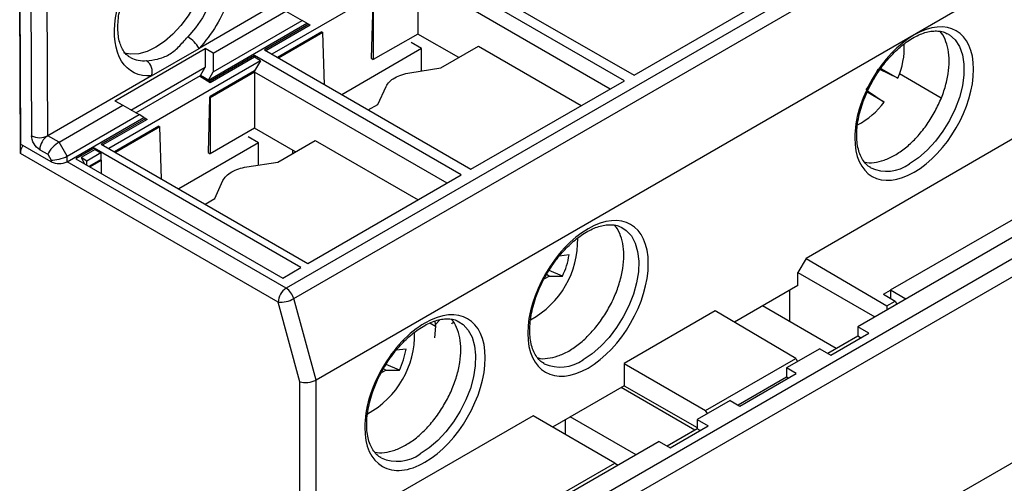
# Model space of a CAD drawing. Header units: inches. Extents: x 0.5 to 21.5, y 0.5 to 16.5.
# Tile 13 of 16: x 18.9 to 20.6, y 13.3 to 14.1. Entities that reach past the tile are written whole.
import ezdxf

# ---------------------------------------------------------------- set-up
doc = ezdxf.new("R2010")
doc.units = ezdxf.units.IN
doc.header["$LTSCALE"] = 2
doc.header["$MEASUREMENT"] = 0

msp = doc.modelspace()

# ---------------------------------------------------------------- linework, layer by layer
for p, q in [((20.5918, 14.3201), (19.3725, 13.6162)), ((19.3855, 13.5982), (20.6049, 14.3021)), ((19.9556, 13.9738), (19.5993, 14.1795)), ((19.616, 14.1892), (19.9723, 13.9835)), ((19.6093, 14.1705), (19.3477, 14.0194)), ((20.6432, 14.1618), (19.4239, 13.4579)), ((19.931, 13.9596), (19.5993, 14.1512)), ((19.5993, 14.1512), (19.5993, 14.0544)), ((18.9142, 13.8486), (18.9129, 14.1311)), ((18.913, 14.1271), (18.9142, 13.8644)), ((19.9723, 13.9835), (20.2368, 14.1361)), ((18.9324, 14.121), (18.9335, 13.8791)), ((18.9614, 13.8791), (18.9603, 14.1246)), ((19.3539, 14.1057), (19.2222, 14.0297)), ((19.2467, 14.0215), (19.372, 14.0938)), ((19.372, 14.0938), (19.3999, 14.0778)), ((19.5217, 14.1075), (19.5188, 14.0125)), ((19.5227, 14.107), (19.5227, 14.0102)), ((19.2468, 13.9894), (19.3999, 14.0778)), ((19.4083, 14.0729), (19.3999, 14.0778)), ((19.2385, 13.9749), (19.4083, 14.0729)), ((19.4114, 14.0711), (19.3348, 14.0269)), ((19.4139, 14.0696), (19.3373, 14.0254)), ((19.434, 14.058), (19.3574, 14.0138)), ((19.4082, 14.0729), (19.4114, 14.0711)), ((19.4114, 14.0711), (19.4139, 14.0696)), ((19.434, 14.058), (19.4359, 14.0569)), ((19.4359, 14.0569), (19.3594, 14.0127)), ((19.4387, 13.9669), (19.4359, 14.0569)), ((19.5993, 14.0544), (19.5227, 14.0102)), ((19.6699, 14.0137), (19.5993, 14.0544)), ((19.0769, 13.9394), (19.2328, 14.0294)), ((19.1404, 13.9825), (19.2222, 14.0297)), ((19.2467, 14.0215), (19.2328, 14.0294)), ((19.2328, 14.0294), (19.2329, 13.9973)), ((19.3348, 14.0269), (19.6911, 13.8212)), ((19.606, 14.0294), (19.4683, 13.9498)), ((19.606, 14.0294), (19.588, 14.0398)), ((19.606, 13.9908), (19.606, 14.0294)), ((19.6391, 13.9959), (19.7038, 14.0333)), ((19.7038, 14.0333), (19.8812, 13.9309)), ((19.3282, 14.0081), (19.0665, 13.8571)), ((19.3181, 14.0172), (19.2415, 13.973)), ((19.3181, 14.0143), (19.2415, 13.9702)), ((19.2467, 14.0215), (19.2468, 13.9894)), ((19.6744, 13.8115), (19.3181, 14.0172)), ((19.3181, 14.0172), (19.3181, 14.0143)), ((19.3282, 14.0081), (19.3181, 14.0143)), ((19.3282, 14.0081), (19.3181, 13.9911)), ((19.5188, 14.0125), (19.5227, 14.0102)), ((19.1048, 13.9234), (19.2329, 13.9973)), ((19.2246, 13.9828), (19.2329, 13.9973)), ((19.3181, 13.9911), (19.2415, 13.9469)), ((19.3181, 13.9911), (19.3181, 13.9888)), ((19.5857, 13.9877), (19.6391, 13.9959)), ((20.4269, 13.9781), (20.3961, 13.993)), ((20.3976, 13.995), (20.4269, 13.9781)), ((19.1404, 13.9825), (18.9614, 13.8791)), ((19.1133, 13.9186), (19.2246, 13.9828)), ((19.2415, 13.9702), (19.2227, 13.9818)), ((19.2415, 13.973), (19.2245, 13.9828)), ((19.2246, 13.9828), (19.2385, 13.9749)), ((19.2385, 13.9749), (19.2468, 13.9894)), ((19.3181, 13.9888), (19.2415, 13.9446)), ((19.2415, 13.973), (19.2415, 13.9702)), ((19.6499, 13.7973), (19.3181, 13.9888)), ((19.3181, 13.9888), (19.3181, 13.8921)), ((19.6911, 13.8212), (19.9556, 13.9738)), ((20.43, 13.9861), (20.502, 13.9445)), ((19.5304, 13.9331), (19.5447, 13.964)), ((20.375, 13.9564), (20.4033, 13.9372)), ((19.0769, 13.9394), (19.0908, 13.9315)), ((19.2405, 13.9452), (19.2377, 13.8501)), ((19.2415, 13.9469), (19.2405, 13.9452)), ((19.2415, 13.9446), (19.2405, 13.9452)), ((19.2415, 13.9446), (19.2415, 13.9469)), ((19.2415, 13.9446), (19.2415, 13.8479)), ((20.4033, 13.9372), (20.374, 13.9541)), ((18.9808, 13.868), (19.0908, 13.9315)), ((19.0908, 13.9315), (19.1187, 13.9155)), ((19.5138, 13.9236), (19.5304, 13.9331)), ((18.9948, 13.8439), (19.1187, 13.9155)), ((18.9949, 13.8343), (19.1271, 13.9106)), ((19.1302, 13.9087), (19.0536, 13.8645)), ((19.1327, 13.9073), (19.0561, 13.8631)), ((19.1271, 13.9106), (19.1187, 13.9155)), ((19.127, 13.9106), (19.1302, 13.9087)), ((19.1302, 13.9087), (19.1327, 13.9073)), ((19.1528, 13.8957), (19.0762, 13.8515)), ((19.1548, 13.8945), (19.0782, 13.8504)), ((19.1528, 13.8957), (19.1548, 13.8945)), ((19.1575, 13.8046), (19.1548, 13.8945)), ((19.3181, 13.8921), (19.2415, 13.8479)), ((19.3887, 13.8513), (19.3181, 13.8921)), ((18.9808, 13.868), (18.9614, 13.8791)), ((19.3249, 13.867), (19.3069, 13.8774)), ((19.3579, 13.8336), (19.4227, 13.871)), ((19.4227, 13.871), (19.6, 13.7686)), ((20.6432, 13.8838), (20.2688, 13.6676)), ((18.967, 13.8342), (18.9142, 13.8644)), ((18.9475, 13.855), (18.9612, 13.8472)), ((18.9948, 13.8439), (18.9808, 13.868)), ((19.0416, 13.8576), (19.01, 13.8394)), ((19.0428, 13.8554), (19.0187, 13.8415)), ((19.3979, 13.6519), (19.0416, 13.8576)), ((19.0416, 13.8576), (19.0428, 13.8554)), ((19.0428, 13.8554), (19.053, 13.8493)), ((19.0536, 13.8645), (19.41, 13.6588)), ((19.3249, 13.867), (19.1871, 13.7875)), ((19.3249, 13.8285), (19.3249, 13.867)), ((19.3833, 13.8544), (19.3833, 13.8483)), ((19.3586, 13.5921), (18.9142, 13.8486)), ((18.9612, 13.8472), (18.967, 13.8372)), ((18.967, 13.8372), (18.967, 13.8342)), ((18.9949, 13.8343), (18.9948, 13.8439)), ((19.01, 13.8394), (19.3664, 13.6337)), ((19.0187, 13.8415), (19.0249, 13.8308)), ((19.0289, 13.8354), (19.0187, 13.8415)), ((19.053, 13.8493), (19.0289, 13.8354)), ((19.0326, 13.8263), (19.0527, 13.8379)), ((19.053, 13.8493), (19.0527, 13.8379)), ((19.0527, 13.8379), (19.0536, 13.8362)), ((19.2377, 13.8501), (19.2415, 13.8479)), ((19.3725, 13.6162), (18.9948, 13.8342)), ((19.0288, 13.8285), (19.0289, 13.8354)), ((19.0536, 13.8362), (19.0346, 13.8252)), ((19.0536, 13.8362), (19.0536, 13.8142)), ((19.3045, 13.8253), (19.3579, 13.8336)), ((20.3806, 13.8238), (20.3797, 13.8243)), ((19.41, 13.6588), (19.6744, 13.8115)), ((19.2492, 13.7708), (19.2635, 13.8017)), ((20.7783, 13.7923), (20.3579, 13.5496)), ((20.4143, 13.6131), (20.7428, 13.8027)), ((19.2326, 13.7612), (19.2492, 13.7708)), ((20.81, 13.7739), (19.6269, 13.0909)), ((19.6407, 13.0682), (20.8239, 13.7512)), ((19.9499, 13.7217), (19.9515, 13.7208)), ((19.8603, 13.6736), (19.8433, 13.6715)), ((20.2688, 13.6676), (20.2549, 13.6435)), ((20.2688, 13.6676), (20.408, 13.5856)), ((19.3664, 13.6337), (19.3979, 13.6519)), ((19.8175, 13.6326), (19.8257, 13.6371)), ((19.8257, 13.6371), (19.8212, 13.6397)), ((19.8257, 13.6371), (19.8489, 13.6371)), ((19.8489, 13.6371), (19.8259, 13.647)), ((20.2549, 13.621), (20.2549, 13.6435)), ((20.2549, 13.6435), (20.3877, 13.5668)), ((20.2549, 13.621), (20.1452, 13.5577)), ((20.241, 13.5583), (20.241, 13.613)), ((20.4024, 13.6058), (20.4143, 13.6126)), ((20.4024, 13.6058), (20.4225, 13.594)), ((20.4143, 13.6131), (20.4143, 13.5988)), ((20.4143, 13.6131), (20.4411, 13.5976)), ((19.3961, 13.455), (19.3586, 13.5921)), ((19.4239, 13.4579), (19.3855, 13.5982)), ((20.3209, 13.5122), (20.1936, 13.5856)), ((20.408, 13.5856), (20.4225, 13.594)), ((20.408, 13.5856), (20.408, 13.5785)), ((20.4225, 13.594), (20.4256, 13.5887)), ((20.1121, 13.5772), (19.955, 13.4864)), ((20.2513, 13.4951), (20.1121, 13.5772)), ((19.6203, 13.5563), (19.6297, 13.5508)), ((19.6297, 13.5508), (19.6282, 13.5305)), ((19.6299, 13.5538), (19.6295, 13.5598)), ((19.6299, 13.5538), (19.6381, 13.5622)), ((19.6687, 13.5594), (19.6704, 13.5585)), ((20.3769, 13.5386), (20.3579, 13.5496)), ((20.3579, 13.5496), (20.3579, 13.5335)), ((20.3579, 13.5335), (20.3064, 13.5038)), ((20.3115, 13.5009), (20.3769, 13.5386)), ((20.363, 13.5306), (20.3579, 13.5335)), ((19.5792, 13.5113), (19.5621, 13.5092)), ((20.2925, 13.5118), (20.2354, 13.4789)), ((20.2925, 13.5118), (20.3115, 13.5009)), ((19.5677, 13.4748), (19.5447, 13.4847)), ((19.8175, 13.486), (19.8164, 13.4867)), ((19.955, 13.4864), (19.955, 13.4479)), ((19.955, 13.4864), (20.0956, 13.4052)), ((20.0956, 13.4052), (20.2513, 13.4951)), ((20.2513, 13.4951), (20.2544, 13.4898)), ((19.5363, 13.4702), (19.5445, 13.4747)), ((19.5445, 13.4747), (19.5401, 13.4773)), ((19.5445, 13.4747), (19.5677, 13.4748)), ((20.1547, 13.413), (20.2521, 13.4693)), ((20.2521, 13.4693), (20.2354, 13.4789)), ((20.2354, 13.4789), (20.2354, 13.4628)), ((19.3961, 13.1799), (19.3961, 13.455)), ((19.4239, 13.1799), (19.4239, 13.4579)), ((19.955, 13.4479), (19.8317, 13.3767)), ((19.955, 13.4479), (20.0809, 13.3759)), ((20.2354, 13.4628), (20.1519, 13.4146)), ((20.2382, 13.4612), (20.2354, 13.4628)), ((20.8458, 13.4431), (19.6627, 12.7601)), ((20.0773, 13.3716), (19.9501, 13.445)), ((20.138, 13.4226), (20.0809, 13.3897)), ((20.138, 13.4226), (20.1547, 13.413)), ((19.7983, 13.396), (19.5663, 13.2621)), ((19.939, 13.3148), (19.7983, 13.396)), ((20.0987, 13.4), (20.0956, 13.4052)), ((19.854, 13.3639), (19.854, 13.3896)), ((19.9757, 13.329), (19.8624, 13.3944)), ((20.0345, 13.341), (20.0999, 13.3787)), ((20.0809, 13.3897), (20.0999, 13.3787)), ((20.0809, 13.3897), (20.0809, 13.3736)), ((20.0809, 13.3736), (20.0294, 13.3439)), ((20.086, 13.3707), (20.0809, 13.3736)), ((20.0155, 13.3519), (19.5951, 13.1093)), ((20.0155, 13.3519), (20.0345, 13.341)), ((19.5363, 13.3237), (19.5352, 13.3244)), ((19.7067, 13.1807), (19.939, 13.3148)), ((19.939, 13.3148), (19.9451, 13.3113))]:
    msp.add_line(p, q)
at = {"flags": 128}
for points in [[(19.2194, 14.2411), (19.2229, 14.2374), (19.23, 14.2263), (19.235, 14.2127), (19.2375, 14.1971), (19.2376, 14.1798), (19.2352, 14.1613), (19.2304, 14.1421), (19.2234, 14.1228), (19.2143, 14.1039), (19.2033, 14.0858), (19.1909, 14.0691), (19.1772, 14.0543), (19.1627, 14.0417), (19.1479, 14.0316), (19.133, 14.0245), (19.1184, 14.0203), (19.1047, 14.0194), (19.0928, 14.0214)], [(19.2311, 14.2359), (19.2382, 14.2306), (19.2464, 14.2208), (19.2524, 14.2083), (19.2561, 14.1935), (19.2573, 14.1768), (19.2561, 14.1588), (19.2524, 14.1398), (19.2463, 14.1204), (19.2381, 14.1011), (19.2279, 14.0825), (19.216, 14.0651), (19.2028, 14.0494)], [(20.512, 14.0553), (20.5164, 14.0528), (20.5259, 14.0441), (20.5333, 14.0326), (20.5384, 14.0185), (20.5409, 14.0023), (20.5409, 13.9843), (20.5384, 13.9651), (20.5333, 13.9452), (20.5259, 13.9252), (20.5164, 13.9055), (20.5049, 13.8867), (20.4919, 13.8694), (20.4777, 13.854), (20.4626, 13.8409), (20.4471, 13.8304)], [(19.9515, 13.7208), (19.9588, 13.7158), (19.9676, 13.7063), (19.9742, 13.694), (19.9784, 13.6794), (19.9803, 13.6628), (19.9797, 13.6447), (19.9766, 13.6256), (19.9711, 13.6058), (19.9634, 13.586), (19.9537, 13.5666), (19.9422, 13.5482), (19.9292, 13.5312), (19.915, 13.516), (19.9001, 13.5032), (19.8848, 13.4929)], [(19.6704, 13.5585), (19.6776, 13.5535), (19.6864, 13.5439), (19.693, 13.5317), (19.6973, 13.5171), (19.6991, 13.5005), (19.6985, 13.4824), (19.6954, 13.4632), (19.69, 13.4435), (19.6823, 13.4237), (19.6725, 13.4043), (19.661, 13.3858), (19.648, 13.3688), (19.6339, 13.3537), (19.6189, 13.3408), (19.6036, 13.3306)]]:
    msp.add_lwpolyline(points, dxfattribs=at)
for centre, radius, start, end in [((19.1761, 14.0035), 0.053, 29.6293, 59.8232), ((20.3073, 14.0315), 0.131, 335.9507, 2.5825), ((19.1266, 14.0559), 0.0477, 241.716, 276.2989), ((19.1186, 13.9897), 0.0229, 341.6938, 54.733), ((20.2196, 14.0705), 0.1896, 323.6823, 336.3177), ((20.2972, 14.0141), 0.1311, 297.5285, 324.0406), ((18.9474, 13.9061), 0.0304, 242.9185, 297.4284), ((18.9776, 13.8538), 0.0301, 122.6436, 177.7023), ((18.9809, 13.8613), 0.0304, 242.9185, 297.4284), ((20.4082, 13.8836), 0.0658, 245.191, 306.2024), ((19.7193, 13.6988), 0.1559, 298.5988, 1.4019), ((19.7331, 13.6936), 0.1288, 333.9968, 351.0685), ((19.3888, 13.5907), 0.0303, 122.6055, 177.3945), ((19.3558, 13.5904), 0.0308, 14.8379, 57.1163), ((19.3617, 13.6404), 0.0484, 266.2657, 299.4635), ((19.4381, 13.5365), 0.1559, 298.5988, 1.4019), ((19.4519, 13.5313), 0.1288, 333.9968, 351.0685), ((19.8452, 13.5473), 0.0672, 245.6429, 306.0254), ((19.5641, 13.3849), 0.0672, 245.6429, 306.0254)]:
    msp.add_arc(centre, radius, start, end)
for centre, major_axis, ratio, start_param, end_param in [((18.9281, 13.8566), (0.0098, 0.0171), 0.580396, 1.580463, 2.353467), ((18.9752, 13.8552), (0.0143, 0.0144), 0.321842, 0.868978, 2.439775), ((18.981, 13.8452), (0.0196, 0.0053), 0.3138, 3.840752, 5.411548), ((20.2697, 14.2316), (0.6191, 0.7545), 0.218207, 2.833177, 2.841447), ((19.5535, 12.727), (1.3673, 1.6664), 0.218207, 1.235055, 1.23733), ((19.41, 13.463), (0.0196, 0.0026), 0.466037, 3.864497, 5.435293)]:
    msp.add_ellipse(centre, major_axis=major_axis, ratio=ratio, start_param=start_param, end_param=end_param)
for points, knots in [([(19.1802, 14.2382), (19.2043, 14.2521), (19.2277, 14.2559), (19.2651, 14.2422), (19.278, 14.225), (19.2879, 14.176), (19.2845, 14.1456), (19.2624, 14.0834), (19.2443, 14.0534), (19.2222, 14.0297)], [0, 0, 0, 0, 0.25, 0.25, 0.5, 0.5, 0.75, 0.75, 1, 1, 1, 1]), ([(19.1404, 13.9825), (19.1182, 13.9806), (19.0999, 13.9896), (19.0773, 14.026), (19.0737, 14.0524), (19.0831, 14.1125), (19.0958, 14.1444), (19.1329, 14.2012), (19.1562, 14.2243), (19.1802, 14.2382)], [0, 0, 0, 0, 0.25, 0.25, 0.5, 0.5, 0.75, 0.75, 1, 1, 1, 1]), ([(19.104, 14.0142), (19.1025, 14.0149), (19.0987, 14.0169), (19.0938, 14.0222), (19.0889, 14.03), (19.0852, 14.0396), (19.0829, 14.0509), (19.0819, 14.0636), (19.0825, 14.0775), (19.0845, 14.0921), (19.0879, 14.1069), (19.0922, 14.1203), (19.0968, 14.1324), (19.1023, 14.1446), (19.1069, 14.1531), (19.1096, 14.158)], [0, 0, 0, 0, 0.057592, 0.154002, 0.241277, 0.325321, 0.408213, 0.490578, 0.572489, 0.653451, 0.731698, 0.808106, 0.863524, 0.920197, 1, 1, 1, 1]), ([(20.4553, 13.8161), (20.5119, 13.8487), (20.5578, 13.9283), (20.5578, 14.0589), (20.5119, 14.0854), (20.4553, 14.0528)], [0, 0, 0, 0, 0.5, 0.5, 1, 1, 1, 1]), ([(20.3847, 13.9752), (20.3883, 13.9811), (20.3934, 13.9894), (20.4018, 14.0009), (20.4092, 14.0101), (20.4185, 14.0203), (20.4284, 14.0298), (20.439, 14.0384), (20.4498, 14.0458), (20.4607, 14.0518), (20.4714, 14.0562), (20.4818, 14.0589), (20.4916, 14.06), (20.5009, 14.0593), (20.5077, 14.0577), (20.5111, 14.0556), (20.512, 14.055)], [0, 0, 0, 0, 0.098512, 0.138391, 0.204097, 0.271509, 0.342918, 0.416368, 0.491098, 0.566606, 0.642735, 0.719695, 0.798187, 0.879804, 0.967529, 1, 1, 1, 1]), ([(20.4219, 13.8455), (20.428, 13.8494), (20.4403, 13.8573), (20.458, 13.874), (20.4743, 13.8934), (20.4886, 13.9152), (20.5003, 13.9385), (20.509, 13.9623), (20.5144, 13.9859), (20.5162, 14.0081), (20.5145, 14.0284), (20.5088, 14.0454), (20.5036, 14.0557), (20.4995, 14.0591), (20.4993, 14.0592)], [0, 0, 0, 0, 0.0905579, 0.1811158, 0.2716737, 0.3622315, 0.4527894, 0.5433473, 0.6339052, 0.7244631, 0.815021, 0.9055789, 0.9961367, 1, 1, 1, 1]), ([(19.1701, 14.0189), (19.1762, 14.0224), (19.1816, 14.0269), (19.1922, 14.0375), (19.1972, 14.0434), (19.2028, 14.0494)], [0, 0, 0, 0, 0.5, 0.5, 1, 1, 1, 1]), ([(20.4553, 14.0528), (20.4281, 14.0371), (20.4021, 14.0096), (20.3636, 13.943), (20.3528, 13.9066), (20.3528, 13.8439), (20.3636, 13.82), (20.4021, 13.7978), (20.4281, 13.8004), (20.4553, 13.8161)], [0, 0, 0, 0, 0.25, 0.25, 0.5, 0.5, 0.75, 0.75, 1, 1, 1, 1]), ([(19.1318, 14.0084), (19.1375, 14.0089), (19.1441, 14.0097), (19.1574, 14.0129), (19.1641, 14.0154), (19.1701, 14.0189)], [0, 0, 0, 0, 0.5, 0.5, 1, 1, 1, 1]), ([(19.5447, 13.964), (19.5473, 13.9696), (19.5525, 13.9749), (19.5668, 13.9831), (19.5759, 13.9861), (19.5857, 13.9877)], [0, 0, 0, 0, 0.5, 0.5, 1, 1, 1, 1]), ([(20.3806, 13.8242), (20.3791, 13.825), (20.3748, 13.8273), (20.3692, 13.8334), (20.3636, 13.8422), (20.3596, 13.8527), (20.357, 13.8648), (20.356, 13.8783), (20.3566, 13.8927), (20.3588, 13.9077), (20.3624, 13.9229), (20.3668, 13.9367), (20.3716, 13.949), (20.3772, 13.9615), (20.3819, 13.9701), (20.3847, 13.9752)], [0, 0, 0, 0, 0.050651, 0.1452212, 0.2336299, 0.3189967, 0.4030774, 0.4864989, 0.5692605, 0.6508605, 0.7295682, 0.8065874, 0.862445, 0.9192296, 1, 1, 1, 1]), ([(18.9475, 13.855), (18.9438, 13.8571), (18.9403, 13.8608), (18.935, 13.8698), (18.9335, 13.8748), (18.9335, 13.8791)], [0, 0, 0, 0, 0.5, 0.5, 1, 1, 1, 1]), ([(20.3691, 13.834), (20.3694, 13.8339), (20.3743, 13.832), (20.386, 13.8326), (20.4035, 13.836), (20.4158, 13.8423), (20.4219, 13.8455)], [0, 0, 0, 0, 0.017322, 0.344881, 0.672441, 1, 1, 1, 1]), ([(19.2635, 13.8017), (19.2661, 13.8073), (19.2714, 13.8125), (19.2857, 13.8208), (19.2947, 13.8238), (19.3045, 13.8253)], [0, 0, 0, 0, 0.5, 0.5, 1, 1, 1, 1]), ([(19.893, 13.4785), (19.9503, 13.5116), (19.9969, 13.5923), (19.9969, 13.7248), (19.9503, 13.7517), (19.893, 13.7186)], [0, 0, 0, 0, 0.5, 0.5, 1, 1, 1, 1]), ([(19.893, 13.7186), (19.8356, 13.6854), (19.789, 13.6048), (19.789, 13.4723), (19.8356, 13.4454), (19.893, 13.4785)], [0, 0, 0, 0, 0.5, 0.5, 1, 1, 1, 1]), ([(19.8213, 13.6399), (19.825, 13.6458), (19.8301, 13.6542), (19.8385, 13.6658), (19.846, 13.6751), (19.8553, 13.6854), (19.8654, 13.695), (19.876, 13.7037), (19.887, 13.7113), (19.898, 13.7174), (19.9088, 13.7219), (19.9193, 13.7248), (19.9293, 13.726), (19.9386, 13.7254), (19.9456, 13.7239), (19.9491, 13.7218), (19.95, 13.7213)], [0, 0, 0, 0, 0.098563, 0.13846, 0.204205, 0.271669, 0.343148, 0.416684, 0.491518, 0.567138, 0.643376, 0.720419, 0.798919, 0.880375, 0.967593, 1, 1, 1, 1]), ([(19.8596, 13.5079), (19.8658, 13.5119), (19.8783, 13.5199), (19.8962, 13.5368), (19.9128, 13.5566), (19.9273, 13.5787), (19.9392, 13.6023), (19.948, 13.6266), (19.9535, 13.6505), (19.9553, 13.6731), (19.9536, 13.6937), (19.9479, 13.7109), (19.9424, 13.7215), (19.9381, 13.725), (19.9378, 13.7252)], [0, 0, 0, 0, 0.090324, 0.180649, 0.270973, 0.361298, 0.451622, 0.541947, 0.632271, 0.722595, 0.81292, 0.903244, 0.993569, 1, 1, 1, 1]), ([(19.8175, 13.4864), (19.8161, 13.4871), (19.8119, 13.4892), (19.8062, 13.4951), (19.8004, 13.5038), (19.7962, 13.5143), (19.7935, 13.5263), (19.7923, 13.5397), (19.7927, 13.5542), (19.7947, 13.5694), (19.7981, 13.5849), (19.8025, 13.5992), (19.8075, 13.612), (19.8133, 13.6252), (19.8183, 13.6343), (19.8213, 13.6399)], [0, 0, 0, 0, 0.043804, 0.138132, 0.226227, 0.311092, 0.39457, 0.477382, 0.559565, 0.640739, 0.71947, 0.799185, 0.857114, 0.912429, 1, 1, 1, 1]), ([(19.6118, 13.3162), (19.6692, 13.3493), (19.7158, 13.43), (19.7158, 13.5625), (19.6692, 13.5894), (19.6118, 13.5562)], [0, 0, 0, 0, 0.5, 0.5, 1, 1, 1, 1]), ([(19.6118, 13.5562), (19.5842, 13.5403), (19.5578, 13.5124), (19.5188, 13.4449), (19.5079, 13.408), (19.5079, 13.3444), (19.5188, 13.3202), (19.5578, 13.2976), (19.5842, 13.3003), (19.6118, 13.3162)], [0, 0, 0, 0, 0.25, 0.25, 0.5, 0.5, 0.75, 0.75, 1, 1, 1, 1]), ([(19.5402, 13.4776), (19.5438, 13.4835), (19.5489, 13.4919), (19.5574, 13.5035), (19.5648, 13.5128), (19.5742, 13.5231), (19.5842, 13.5327), (19.5948, 13.5414), (19.6058, 13.5489), (19.6168, 13.555), (19.6276, 13.5596), (19.6381, 13.5624), (19.6481, 13.5637), (19.6575, 13.5631), (19.6645, 13.5616), (19.6679, 13.5595), (19.6688, 13.559)], [0, 0, 0, 0, 0.098563, 0.13846, 0.204205, 0.271669, 0.343148, 0.416684, 0.491518, 0.567138, 0.643376, 0.720419, 0.798919, 0.880375, 0.967593, 1, 1, 1, 1]), ([(19.5784, 13.3456), (19.5846, 13.3496), (19.5971, 13.3576), (19.615, 13.3745), (19.6316, 13.3942), (19.6461, 13.4164), (19.658, 13.44), (19.6669, 13.4642), (19.6723, 13.4881), (19.6742, 13.5108), (19.6724, 13.5314), (19.6667, 13.5486), (19.6612, 13.5592), (19.657, 13.5627), (19.6567, 13.5629)], [0, 0, 0, 0, 0.0903244, 0.1806489, 0.2709733, 0.3612977, 0.4516222, 0.5419466, 0.6322711, 0.7225955, 0.8129199, 0.9032444, 0.9935688, 1, 1, 1, 1]), ([(19.8058, 13.4963), (19.8061, 13.4962), (19.8112, 13.4942), (19.8231, 13.4949), (19.8408, 13.4983), (19.8533, 13.5047), (19.8596, 13.5079)], [0, 0, 0, 0, 0.021238, 0.347492, 0.673746, 1, 1, 1, 1]), ([(19.5363, 13.3241), (19.5349, 13.3248), (19.5307, 13.3269), (19.525, 13.3328), (19.5193, 13.3415), (19.515, 13.352), (19.5123, 13.364), (19.5111, 13.3774), (19.5115, 13.3919), (19.5135, 13.407), (19.5169, 13.4226), (19.5214, 13.4369), (19.5263, 13.4496), (19.5321, 13.4629), (19.5371, 13.472), (19.5402, 13.4776)], [0, 0, 0, 0, 0.043804, 0.138132, 0.226227, 0.311092, 0.39457, 0.477382, 0.559565, 0.640739, 0.71947, 0.799185, 0.857114, 0.912429, 1, 1, 1, 1]), ([(19.5246, 13.334), (19.5249, 13.3338), (19.53, 13.3319), (19.5419, 13.3325), (19.5597, 13.336), (19.5722, 13.3424), (19.5784, 13.3456)], [0, 0, 0, 0, 0.021238, 0.347492, 0.673746, 1, 1, 1, 1])]:
    msp.add_open_spline(points, degree=3, knots=knots)

doc.saveas('drawing.dxf')
